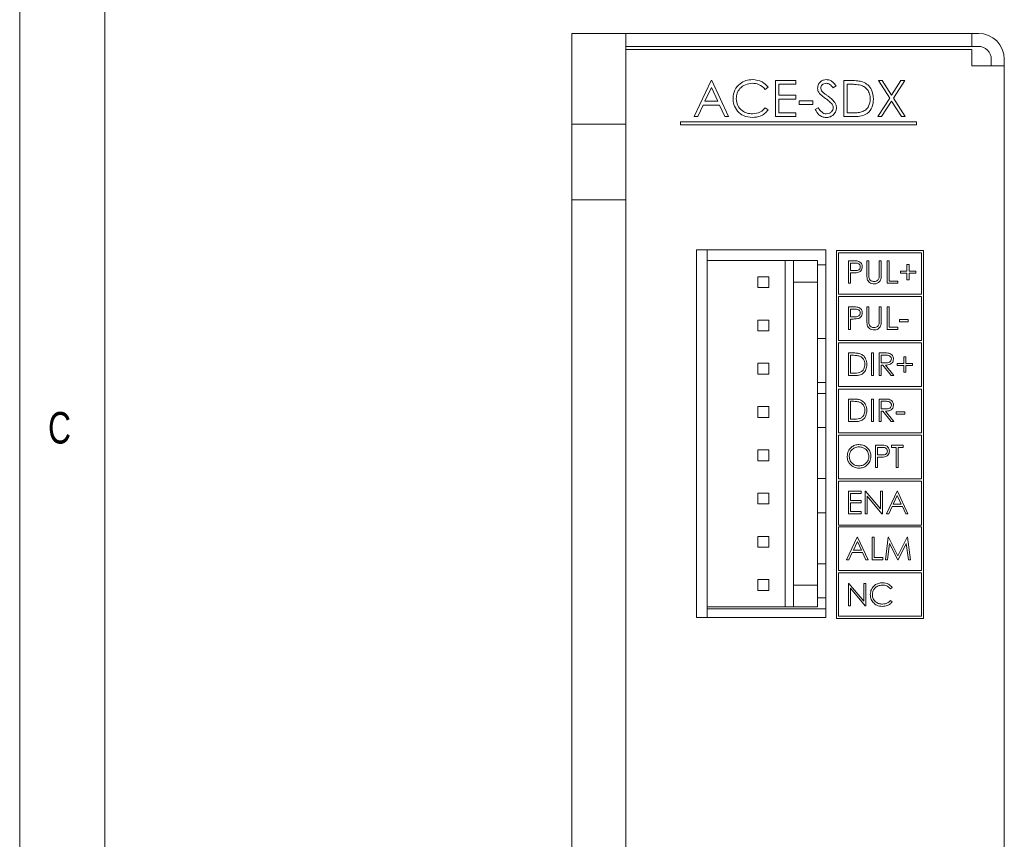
# Model space of a CAD drawing. Header units: inches. Extents: x 0.2 to 16.3, y 0.2 to 11.5.
# Tile 3 of 16: x 0.2 to 2.5, y 5.9 to 7.8. Entities that reach past the tile are written whole.
import ezdxf

# ---------------------------------------------------------------- set-up
doc = ezdxf.new("R2010")
doc.units = ezdxf.units.IN
doc.header["$MEASUREMENT"] = 0
doc.styles.add('SLDTEXTSTYLE0', font='TXT', dxfattribs={"width": 0.75})

msp = doc.modelspace()

# ---------------------------------------------------------------- linework, layer by layer
at = {"color": 7, "linetype": 'Continuous', "lineweight": 0}
for p, q in [((0.1969, 11.4961), (0.1969, 0.1969)), ((0.3937, 11.2992), (0.3937, 0.3937))]:
    msp.add_line(p, q, dxfattribs=at)
at = {"color": 7, "linetype": 'Continuous', "lineweight": 15}
for p, q in [((1.4732, 7.7517), (1.5982, 7.7517)), ((1.4732, 7.7517), (1.4732, 7.5417)), ((2.3982, 7.7517), (1.5982, 7.7517)), ((1.5982, 7.7517), (1.5982, 7.5417)), ((2.3982, 7.7517), (2.3982, 7.7217)), ((2.4132, 7.7517), (2.3982, 7.7517)), ((2.3982, 7.7217), (1.5982, 7.7217)), ((2.4132, 7.7217), (2.3982, 7.7217)), ((1.5982, 7.7147), (2.3982, 7.7147)), ((2.3982, 7.7147), (2.3982, 7.6767)), ((2.3982, 7.6767), (2.4132, 7.6767)), ((2.4132, 7.6767), (2.4732, 7.6767)), ((2.4432, 7.6917), (2.4432, 7.6767)), ((2.4732, 7.6917), (2.4732, 7.6767)), ((2.4732, 7.6767), (2.4732, 4.8767)), ((1.7563, 7.5594), (1.7958, 7.6427)), ((1.7963, 7.6265), (1.7812, 7.5947)), ((1.7958, 7.6427), (1.7969, 7.6427)), ((1.811, 7.5947), (1.7963, 7.6265)), ((1.7969, 7.6427), (1.8353, 7.5594)), ((1.9272, 7.6275), (1.9207, 7.6224)), ((1.9443, 7.6427), (1.9913, 7.6427)), ((1.9443, 7.5594), (1.9443, 7.6427)), ((1.9518, 7.6342), (1.9518, 7.6086)), ((1.9913, 7.6342), (1.9518, 7.6342)), ((1.9913, 7.6427), (1.9913, 7.6342)), ((2.0843, 7.6308), (2.0775, 7.6256)), ((2.1024, 7.6427), (2.1193, 7.6427)), ((2.1024, 7.5594), (2.1024, 7.6427)), ((2.1158, 7.6342), (2.1099, 7.6342)), ((2.1099, 7.6342), (2.1099, 7.568)), ((2.182, 7.6427), (2.1907, 7.6427)), ((2.2082, 7.6019), (2.182, 7.6427)), ((2.1907, 7.6427), (2.2125, 7.6087)), ((2.2125, 7.6087), (2.2343, 7.6427)), ((2.2429, 7.6427), (2.2168, 7.6019)), ((2.2343, 7.6427), (2.2429, 7.6427)), ((1.9518, 7.6086), (1.9913, 7.6086)), ((1.9913, 7.6086), (1.9913, 7.6)), ((1.7771, 7.5861), (1.7645, 7.5594)), ((1.8149, 7.5861), (1.7771, 7.5861)), ((1.7812, 7.5947), (1.811, 7.5947)), ((1.8272, 7.5594), (1.8149, 7.5861)), ((1.9518, 7.6), (1.9518, 7.568)), ((1.9913, 7.6), (1.9518, 7.6)), ((1.9988, 7.5957), (2.0309, 7.5957)), ((1.9988, 7.5872), (1.9988, 7.5957)), ((2.0309, 7.5872), (1.9988, 7.5872)), ((2.0309, 7.5957), (2.0309, 7.5872)), ((2.181, 7.5594), (2.2082, 7.6019)), ((2.2125, 7.5952), (2.1896, 7.5594)), ((2.2354, 7.5594), (2.2125, 7.5952)), ((2.2168, 7.6019), (2.244, 7.5594)), ((1.7645, 7.5594), (1.7563, 7.5594)), ((1.8353, 7.5594), (1.8272, 7.5594)), ((1.9207, 7.5797), (1.9272, 7.5748)), ((1.9913, 7.5594), (1.9443, 7.5594)), ((1.9518, 7.568), (1.9913, 7.568)), ((1.9913, 7.568), (1.9913, 7.5594)), ((2.0362, 7.5755), (2.0432, 7.5797)), ((2.1283, 7.5594), (2.1024, 7.5594)), ((2.1099, 7.568), (2.1195, 7.568)), ((2.1896, 7.5594), (2.181, 7.5594)), ((2.244, 7.5594), (2.2354, 7.5594)), ((1.5982, 7.5417), (1.4732, 7.5417)), ((1.4732, 7.5417), (1.4732, 7.3667)), ((1.5982, 7.5417), (1.5982, 7.3667)), ((2.2705, 7.5472), (1.7244, 7.5472)), ((1.7244, 7.5472), (1.7244, 7.5401)), ((1.7244, 7.5401), (2.2705, 7.5401)), ((2.2705, 7.5401), (2.2705, 7.5472)), ((1.4732, 7.3667), (1.5982, 7.3667)), ((1.4732, 7.3667), (1.4732, 5.1407)), ((1.5982, 7.3667), (1.5982, 5.7037)), ((2.0604, 7.2517), (1.7612, 7.2517)), ((1.7612, 7.2517), (1.7612, 6.4017)), ((1.7862, 7.2517), (1.7862, 7.2267)), ((2.0604, 6.4017), (2.0604, 7.2517)), ((2.2862, 7.25), (2.0849, 7.25)), ((2.0849, 7.25), (2.0849, 6.3998)), ((2.2816, 7.2447), (2.0895, 7.2447)), ((2.0895, 7.2447), (2.0895, 7.1493)), ((2.2816, 7.1493), (2.2816, 7.2447)), ((2.2862, 6.3998), (2.2862, 7.25)), ((1.9662, 7.2267), (1.7862, 7.2267)), ((1.7862, 6.4267), (1.7862, 7.2267)), ((1.9862, 7.2267), (1.9662, 7.2267)), ((1.9662, 6.4267), (1.9662, 7.2267)), ((1.9862, 7.1767), (1.9862, 7.2267)), ((2.0412, 7.2267), (1.9862, 7.2267)), ((2.0412, 7.2267), (2.0412, 7.1767)), ((2.0604, 7.2167), (2.0412, 7.2167)), ((2.1127, 7.2262), (2.1229, 7.2262)), ((2.1127, 7.1741), (2.1127, 7.2262)), ((2.1174, 7.2208), (2.1174, 7.2035)), ((2.1269, 7.2208), (2.1174, 7.2208)), ((2.1554, 7.2262), (2.1601, 7.2262)), ((2.1554, 7.1947), (2.1554, 7.2262)), ((2.1601, 7.2262), (2.1601, 7.195)), ((2.1841, 7.2262), (2.1888, 7.2262)), ((2.1841, 7.195), (2.1841, 7.2262)), ((2.1888, 7.2262), (2.1888, 7.1947)), ((2.2022, 7.2262), (2.2068, 7.2262)), ((2.2022, 7.1741), (2.2022, 7.2262)), ((2.2068, 7.2262), (2.2068, 7.1794)), ((2.2482, 7.2175), (2.2529, 7.2175)), ((2.2482, 7.2021), (2.2482, 7.2175)), ((2.2529, 7.2175), (2.2529, 7.2021)), ((2.1174, 7.2035), (2.1265, 7.2034)), ((2.1174, 7.1981), (2.1174, 7.1741)), ((2.1211, 7.1981), (2.1174, 7.1981)), ((2.2329, 7.1975), (2.2329, 7.2021)), ((2.2329, 7.2021), (2.2482, 7.2021)), ((2.2482, 7.1975), (2.2329, 7.1975)), ((2.2482, 7.1821), (2.2482, 7.1975)), ((2.2529, 7.2021), (2.2683, 7.2021)), ((2.2529, 7.1975), (2.2529, 7.1821)), ((2.2683, 7.1975), (2.2529, 7.1975)), ((2.2683, 7.2021), (2.2683, 7.1975)), ((1.9287, 7.1892), (1.9037, 7.1892)), ((1.9037, 7.1642), (1.9037, 7.1892)), ((1.9287, 7.1642), (1.9287, 7.1892)), ((1.9862, 6.4767), (1.9862, 7.1767)), ((1.9862, 7.1767), (1.9962, 7.1767)), ((2.0312, 7.1767), (1.9962, 7.1767)), ((2.0312, 7.1767), (2.0412, 7.1767)), ((2.0412, 7.1767), (2.0412, 6.4767)), ((2.1174, 7.1741), (2.1127, 7.1741)), ((2.2269, 7.1741), (2.2022, 7.1741)), ((2.2068, 7.1794), (2.2269, 7.1794)), ((2.2269, 7.1794), (2.2269, 7.1741)), ((2.2529, 7.1821), (2.2482, 7.1821)), ((1.9037, 7.1642), (1.9287, 7.1642)), ((2.0895, 7.1493), (2.2816, 7.1493)), ((2.2816, 7.1437), (2.0895, 7.1437)), ((2.0895, 7.1437), (2.0895, 7.0419)), ((2.2816, 7.0419), (2.2816, 7.1437)), ((2.1127, 7.1197), (2.1229, 7.1197)), ((2.1127, 7.0676), (2.1127, 7.1197)), ((2.1174, 7.1143), (2.1174, 7.097)), ((2.1269, 7.1143), (2.1174, 7.1143)), ((2.1554, 7.1197), (2.1601, 7.1197)), ((2.1554, 7.0882), (2.1554, 7.1197)), ((2.1601, 7.1197), (2.1601, 7.0885)), ((2.1841, 7.1197), (2.1888, 7.1197)), ((2.1841, 7.0885), (2.1841, 7.1197)), ((2.1888, 7.1197), (2.1888, 7.0882)), ((2.2022, 7.1197), (2.2068, 7.1197)), ((2.2022, 7.0676), (2.2022, 7.1197)), ((2.2068, 7.1197), (2.2068, 7.0729)), ((1.9037, 7.0642), (1.9037, 7.0892)), ((1.9287, 7.0892), (1.9037, 7.0892)), ((1.9287, 7.0642), (1.9287, 7.0892)), ((2.1174, 7.097), (2.1265, 7.0969)), ((2.1174, 7.0916), (2.1174, 7.0676)), ((2.1211, 7.0916), (2.1174, 7.0916)), ((2.2309, 7.0903), (2.2509, 7.0903)), ((2.2309, 7.085), (2.2309, 7.0903)), ((2.2509, 7.085), (2.2309, 7.085)), ((2.2509, 7.0903), (2.2509, 7.085)), ((1.9037, 7.0642), (1.9287, 7.0642)), ((2.1174, 7.0676), (2.1127, 7.0676)), ((2.2269, 7.0676), (2.2022, 7.0676)), ((2.2068, 7.0729), (2.2269, 7.0729)), ((2.2269, 7.0729), (2.2269, 7.0676)), ((2.0412, 7.0467), (2.0604, 7.0467)), ((2.0895, 7.0419), (2.2816, 7.0419)), ((2.2816, 7.0367), (2.0895, 7.0367)), ((2.0895, 7.0367), (2.0895, 6.9353)), ((2.2816, 6.9353), (2.2816, 7.0367)), ((2.1127, 7.0132), (2.1232, 7.0132)), ((2.1127, 6.9611), (2.1127, 7.0132)), ((2.1661, 7.0132), (2.1708, 7.0132)), ((2.1661, 6.9611), (2.1661, 7.0132)), ((2.1708, 7.0132), (2.1708, 6.9611)), ((2.1841, 7.0132), (2.1946, 7.0132)), ((2.1841, 6.9611), (2.1841, 7.0132)), ((1.9037, 6.9642), (1.9037, 6.9892)), ((1.9287, 6.9892), (1.9037, 6.9892)), ((1.9287, 6.9642), (1.9287, 6.9892)), ((2.121, 7.0078), (2.1174, 7.0078)), ((2.1174, 7.0078), (2.1174, 6.9664)), ((2.1888, 7.0078), (2.1888, 6.9905)), ((2.1986, 7.0078), (2.1888, 7.0078)), ((2.1888, 6.9905), (2.1984, 6.9904)), ((2.2255, 6.9845), (2.2255, 6.9891)), ((2.2255, 6.9891), (2.2409, 6.9891)), ((2.2409, 7.0045), (2.2456, 7.0045)), ((2.2409, 6.9891), (2.2409, 7.0045)), ((2.2456, 7.0045), (2.2456, 6.9891)), ((2.2456, 6.9891), (2.2609, 6.9891)), ((2.2609, 6.9891), (2.2609, 6.9845)), ((2.1174, 6.9664), (2.1234, 6.9664)), ((2.1888, 6.9851), (2.1888, 6.9611)), ((2.1926, 6.9851), (2.1888, 6.9851)), ((2.2118, 6.9611), (2.1926, 6.9851)), ((2.1984, 6.9851), (2.2175, 6.9611)), ((2.2409, 6.9845), (2.2255, 6.9845)), ((2.2409, 6.9691), (2.2409, 6.9845)), ((2.2456, 6.9691), (2.2409, 6.9691)), ((2.2456, 6.9845), (2.2456, 6.9691)), ((2.2609, 6.9845), (2.2456, 6.9845)), ((1.9037, 6.9642), (1.9287, 6.9642)), ((2.0604, 6.9445), (2.0412, 6.9445)), ((2.1288, 6.9611), (2.1127, 6.9611)), ((2.1708, 6.9611), (2.1661, 6.9611)), ((2.1888, 6.9611), (2.1841, 6.9611)), ((2.2175, 6.9611), (2.2118, 6.9611)), ((2.0895, 6.9353), (2.2816, 6.9353)), ((2.2816, 6.9297), (2.0895, 6.9297)), ((2.0895, 6.9297), (2.0895, 6.8287)), ((2.2816, 6.8287), (2.2816, 6.9297)), ((2.0604, 6.9195), (2.0412, 6.9195)), ((2.1127, 6.9067), (2.1232, 6.9067)), ((2.1127, 6.8546), (2.1127, 6.9067)), ((2.121, 6.9014), (2.1174, 6.9014)), ((2.1174, 6.9014), (2.1174, 6.86)), ((2.1661, 6.9067), (2.1708, 6.9067)), ((2.1661, 6.8546), (2.1661, 6.9067)), ((2.1708, 6.9067), (2.1708, 6.8546)), ((2.1841, 6.9067), (2.1946, 6.9067)), ((2.1841, 6.8546), (2.1841, 6.9067)), ((2.1888, 6.9014), (2.1888, 6.884)), ((2.1986, 6.9014), (2.1888, 6.9014)), ((1.9037, 6.8642), (1.9037, 6.8892)), ((1.9287, 6.8892), (1.9037, 6.8892)), ((1.9287, 6.8642), (1.9287, 6.8892)), ((2.1888, 6.884), (2.1984, 6.8839)), ((2.1888, 6.8787), (2.1888, 6.8546)), ((2.1926, 6.8787), (2.1888, 6.8787)), ((2.2118, 6.8546), (2.1926, 6.8787)), ((2.1984, 6.8787), (2.2175, 6.8546)), ((2.2235, 6.8773), (2.2436, 6.8773)), ((2.2235, 6.872), (2.2235, 6.8773)), ((2.2436, 6.8773), (2.2436, 6.872)), ((1.9037, 6.8642), (1.9287, 6.8642)), ((2.1288, 6.8546), (2.1127, 6.8546)), ((2.1174, 6.86), (2.1234, 6.86)), ((2.1708, 6.8546), (2.1661, 6.8546)), ((2.1888, 6.8546), (2.1841, 6.8546)), ((2.2175, 6.8546), (2.2118, 6.8546)), ((2.2436, 6.872), (2.2235, 6.872)), ((2.0412, 6.8408), (2.0604, 6.8408)), ((2.0895, 6.8287), (2.2816, 6.8287)), ((2.2816, 6.8235), (2.0895, 6.8235)), ((2.0895, 6.8235), (2.0895, 6.722)), ((2.2816, 6.722), (2.2816, 6.8235)), ((1.9287, 6.7892), (1.9037, 6.7892)), ((1.9037, 6.7642), (1.9037, 6.7892)), ((1.9287, 6.7642), (1.9287, 6.7892)), ((2.1755, 6.8002), (2.1857, 6.8002)), ((2.1755, 6.7481), (2.1755, 6.8002)), ((2.1801, 6.7949), (2.1801, 6.7775)), ((2.1897, 6.7949), (2.1801, 6.7949)), ((2.2122, 6.8002), (2.2396, 6.8002)), ((2.2122, 6.7949), (2.2122, 6.8002)), ((2.2235, 6.7949), (2.2122, 6.7949)), ((2.2235, 6.7481), (2.2235, 6.7949)), ((2.2282, 6.7949), (2.2282, 6.7481)), ((2.2396, 6.7949), (2.2282, 6.7949)), ((2.2396, 6.8002), (2.2396, 6.7949)), ((1.9037, 6.7642), (1.9287, 6.7642)), ((2.1801, 6.7775), (2.1893, 6.7774)), ((2.1801, 6.7722), (2.1801, 6.7481)), ((2.1839, 6.7722), (2.1801, 6.7722)), ((2.1801, 6.7481), (2.1755, 6.7481)), ((2.2282, 6.7481), (2.2235, 6.7481)), ((2.0604, 6.7227), (2.0412, 6.7227)), ((2.0895, 6.722), (2.2816, 6.722)), ((2.2816, 6.7169), (2.0895, 6.7169)), ((2.0895, 6.7169), (2.0895, 6.6154)), ((2.2816, 6.6154), (2.2816, 6.7169)), ((2.1127, 6.6937), (2.1421, 6.6937)), ((2.1127, 6.6416), (2.1127, 6.6937)), ((2.1421, 6.6937), (2.1421, 6.6884)), ((2.1514, 6.6937), (2.1524, 6.6937)), ((2.1514, 6.6416), (2.1514, 6.6937)), ((2.1524, 6.6937), (2.1868, 6.6527)), ((2.1868, 6.6937), (2.1915, 6.6937)), ((2.1868, 6.6527), (2.1868, 6.6937)), ((2.1915, 6.6937), (2.1915, 6.6416)), ((2.2008, 6.6416), (2.2255, 6.6937)), ((2.2255, 6.6937), (2.2262, 6.6937)), ((2.2262, 6.6937), (2.2503, 6.6416)), ((1.9287, 6.6892), (1.9037, 6.6892)), ((1.9037, 6.6642), (1.9037, 6.6892)), ((1.9287, 6.6642), (1.9287, 6.6892)), ((2.1174, 6.6884), (2.1174, 6.6723)), ((2.1421, 6.6884), (2.1174, 6.6884)), ((2.1174, 6.6723), (2.1421, 6.6723)), ((2.1421, 6.6723), (2.1421, 6.667)), ((2.1561, 6.6825), (2.1561, 6.6416)), ((2.1904, 6.6416), (2.1561, 6.6825)), ((2.2258, 6.6836), (2.2164, 6.6637)), ((2.235, 6.6637), (2.2258, 6.6836)), ((1.9037, 6.6642), (1.9287, 6.6642)), ((2.1174, 6.667), (2.1174, 6.647)), ((2.1421, 6.667), (2.1174, 6.667)), ((2.1174, 6.647), (2.1421, 6.647)), ((2.1421, 6.647), (2.1421, 6.6416)), ((2.2139, 6.6583), (2.2059, 6.6416)), ((2.2375, 6.6583), (2.2139, 6.6583)), ((2.2164, 6.6637), (2.235, 6.6637)), ((2.2452, 6.6416), (2.2375, 6.6583)), ((2.0412, 6.6439), (2.0604, 6.6439)), ((2.1421, 6.6416), (2.1127, 6.6416)), ((2.1561, 6.6416), (2.1514, 6.6416)), ((2.1915, 6.6416), (2.1904, 6.6416)), ((2.2059, 6.6416), (2.2008, 6.6416)), ((2.2503, 6.6416), (2.2452, 6.6416)), ((2.0895, 6.6154), (2.2816, 6.6154)), ((2.2816, 6.611), (2.0895, 6.611)), ((2.0895, 6.611), (2.0895, 6.51)), ((2.2816, 6.51), (2.2816, 6.611)), ((1.9037, 6.5642), (1.9037, 6.5892)), ((1.9287, 6.5892), (1.9037, 6.5892)), ((1.9287, 6.5642), (1.9287, 6.5892)), ((2.1087, 6.5351), (2.1334, 6.5872)), ((2.1334, 6.5872), (2.1341, 6.5872)), ((2.1341, 6.5872), (2.1581, 6.5351)), ((2.1675, 6.5872), (2.1721, 6.5872)), ((2.1675, 6.5351), (2.1675, 6.5872)), ((2.1721, 6.5872), (2.1721, 6.5405)), ((2.1982, 6.5351), (2.205, 6.5872)), ((2.205, 6.5872), (2.2057, 6.5872)), ((2.2057, 6.5872), (2.2272, 6.5445)), ((2.2272, 6.5445), (2.2487, 6.5872)), ((2.2487, 6.5872), (2.2493, 6.5872)), ((2.2493, 6.5872), (2.2563, 6.5351)), ((1.9037, 6.5642), (1.9287, 6.5642)), ((2.1337, 6.5771), (2.1242, 6.5572)), ((2.1242, 6.5572), (2.1429, 6.5572)), ((2.1429, 6.5572), (2.1337, 6.5771)), ((2.2079, 6.5727), (2.2029, 6.5351)), ((2.2267, 6.5351), (2.2079, 6.5727)), ((2.2466, 6.5726), (2.2278, 6.5351)), ((2.2516, 6.5351), (2.2466, 6.5726)), ((2.1138, 6.5351), (2.1087, 6.5351)), ((2.1217, 6.5518), (2.1138, 6.5351)), ((2.1453, 6.5518), (2.1217, 6.5518)), ((2.153, 6.5351), (2.1453, 6.5518)), ((2.1581, 6.5351), (2.153, 6.5351)), ((2.1922, 6.5351), (2.1675, 6.5351)), ((2.1721, 6.5405), (2.1922, 6.5405)), ((2.1922, 6.5405), (2.1922, 6.5351)), ((2.2029, 6.5351), (2.1982, 6.5351)), ((2.2278, 6.5351), (2.2267, 6.5351)), ((2.2563, 6.5351), (2.2516, 6.5351)), ((2.0604, 6.5258), (2.0412, 6.5258)), ((1.9287, 6.4892), (1.9037, 6.4892)), ((1.9037, 6.4642), (1.9037, 6.4892)), ((1.9287, 6.4642), (1.9287, 6.4892)), ((2.0895, 6.51), (2.2816, 6.51)), ((2.2816, 6.5052), (2.0895, 6.5052)), ((2.0895, 6.5052), (2.0895, 6.4046)), ((2.2816, 6.4046), (2.2816, 6.5052)), ((1.9962, 6.4767), (1.9862, 6.4767)), ((1.9862, 6.4267), (1.9862, 6.4767)), ((1.9962, 6.4767), (2.0312, 6.4767)), ((2.0412, 6.4767), (2.0312, 6.4767)), ((2.0412, 6.4767), (2.0412, 6.4267)), ((2.1127, 6.4807), (2.1137, 6.4807)), ((2.1127, 6.4287), (2.1127, 6.4807)), ((2.1137, 6.4807), (2.1481, 6.4397)), ((2.1174, 6.4695), (2.1174, 6.4287)), ((2.1517, 6.4287), (2.1174, 6.4695)), ((2.1481, 6.4807), (2.1528, 6.4807)), ((2.1481, 6.4397), (2.1481, 6.4807)), ((2.1528, 6.4807), (2.1528, 6.4287)), ((2.2142, 6.4712), (2.2101, 6.468)), ((1.9037, 6.4642), (1.9287, 6.4642)), ((2.0412, 6.4471), (2.0604, 6.4471)), ((1.7862, 6.4267), (1.9662, 6.4267)), ((1.7862, 6.4267), (1.7862, 6.4017)), ((1.7862, 6.4221), (2.0604, 6.4221)), ((1.9862, 6.4267), (1.9662, 6.4267)), ((2.0412, 6.4267), (1.9862, 6.4267)), ((2.1174, 6.4287), (2.1127, 6.4287)), ((2.1528, 6.4287), (2.1517, 6.4287)), ((2.2101, 6.4413), (2.2142, 6.4382)), ((1.7612, 6.4017), (2.0604, 6.4017)), ((2.0849, 6.3998), (2.2862, 6.3998)), ((2.0895, 6.4046), (2.2816, 6.4046))]:
    msp.add_line(p, q, dxfattribs=at)
for radius in [0.06, 0.03]:
    msp.add_arc((2.4132, 7.6917), radius, 0, 90, dxfattribs=at)
for points, knots in [([(1.846, 7.6016), (1.8468, 7.6081), (1.8483, 7.6212), (1.8606, 7.6355), (1.8755, 7.6437), (1.8857, 7.6445), (1.8909, 7.6449)], [0, 0, 0, 0, 0.279512, 0.55908, 0.779374, 1, 1, 1, 1]), ([(1.8904, 7.6363), (1.8851, 7.6357), (1.8744, 7.6345), (1.862, 7.6255), (1.8546, 7.6136), (1.8539, 7.6052), (1.8535, 7.601)], [0, 0, 0, 0, 0.279856, 0.559519, 0.779686, 1, 1, 1, 1]), ([(1.9207, 7.6224), (1.9159, 7.6269), (1.9072, 7.635), (1.8956, 7.6359), (1.8904, 7.6363)], [0, 0, 0, 0, 0.558426, 1, 1, 1, 1]), ([(1.8909, 7.6449), (1.8989, 7.644), (1.9132, 7.6424), (1.9229, 7.632), (1.9272, 7.6275)], [0, 0, 0, 0, 0.559516, 1, 1, 1, 1]), ([(2.0415, 7.6254), (2.0419, 7.6284), (2.0426, 7.6343), (2.0483, 7.6407), (2.0551, 7.6443), (2.0598, 7.6447), (2.0621, 7.6449)], [0, 0, 0, 0, 0.279553, 0.558798, 0.779378, 1, 1, 1, 1]), ([(2.0612, 7.6363), (2.0596, 7.6362), (2.0562, 7.6359), (2.0521, 7.6333), (2.0494, 7.6298), (2.0492, 7.6271), (2.049, 7.6258)], [0, 0, 0, 0, 0.2802749, 0.5599316, 0.7799208, 1, 1, 1, 1]), ([(2.0775, 7.6256), (2.0752, 7.6287), (2.0719, 7.6329), (2.0657, 7.636), (2.0627, 7.6362), (2.0612, 7.6363)], [0, 0, 0, 0, 0.55982, 0.779849, 1, 1, 1, 1]), ([(2.0621, 7.6449), (2.0646, 7.6446), (2.0698, 7.6441), (2.0778, 7.6392), (2.0818, 7.634), (2.0843, 7.6308)], [0, 0, 0, 0, 0.27975, 0.559502, 1, 1, 1, 1]), ([(2.1414, 7.6319), (2.1366, 7.6327), (2.1282, 7.6342), (2.1196, 7.6342), (2.1158, 7.6342)], [0, 0, 0, 0, 0.5595422, 1, 1, 1, 1]), ([(2.1193, 7.6427), (2.1243, 7.6427), (2.1332, 7.6427), (2.1419, 7.6407), (2.1457, 7.6397)], [0, 0, 0, 0, 0.5604446, 1, 1, 1, 1]), ([(2.1633, 7.6), (2.1631, 7.6039), (2.1625, 7.6117), (2.1574, 7.6216), (2.15, 7.6286), (2.1443, 7.6308), (2.1414, 7.6319)], [0, 0, 0, 0, 0.280179, 0.559765, 0.779796, 1, 1, 1, 1]), ([(2.1457, 7.6397), (2.15, 7.6377), (2.1584, 7.6336), (2.1687, 7.6195), (2.17, 7.6074), (2.1708, 7.6)], [0, 0, 0, 0, 0.280264, 0.560715, 1, 1, 1, 1]), ([(2.0462, 7.6127), (2.0447, 7.6149), (2.0421, 7.6188), (2.0417, 7.6234), (2.0415, 7.6254)], [0, 0, 0, 0, 0.55984, 1, 1, 1, 1]), ([(2.0599, 7.6014), (2.0571, 7.6033), (2.0523, 7.6068), (2.0481, 7.6109), (2.0462, 7.6127)], [0, 0, 0, 0, 0.560411, 1, 1, 1, 1]), ([(2.049, 7.6258), (2.0491, 7.6246), (2.0493, 7.6223), (2.0511, 7.6185), (2.0532, 7.6163), (2.0545, 7.615)], [0, 0, 0, 0, 0.27995, 0.559778, 1, 1, 1, 1]), ([(2.0545, 7.615), (2.0566, 7.6134), (2.0602, 7.6106), (2.064, 7.6079), (2.0657, 7.6067)], [0, 0, 0, 0, 0.559904, 1, 1, 1, 1]), ([(2.0657, 7.6067), (2.0709, 7.6029), (2.0782, 7.5975), (2.0844, 7.5874), (2.085, 7.5824), (2.0853, 7.5798)], [0, 0, 0, 0, 0.560116, 0.780284, 1, 1, 1, 1]), ([(1.8566, 7.5718), (1.8532, 7.5769), (1.847, 7.5859), (1.8463, 7.5968), (1.846, 7.6016)], [0, 0, 0, 0, 0.5590288, 1, 1, 1, 1]), ([(1.8535, 7.601), (1.8541, 7.5956), (1.8554, 7.5848), (1.8659, 7.5732), (1.8782, 7.5667), (1.8867, 7.5661), (1.8909, 7.5658)], [0, 0, 0, 0, 0.2794341, 0.5589213, 0.7792829, 1, 1, 1, 1]), ([(2.0749, 7.5881), (2.0723, 7.5909), (2.0677, 7.5958), (2.0623, 7.5997), (2.0599, 7.6014)], [0, 0, 0, 0, 0.559495, 1, 1, 1, 1]), ([(2.0779, 7.5799), (2.0777, 7.5816), (2.0773, 7.5846), (2.0756, 7.587), (2.0749, 7.5881)], [0, 0, 0, 0, 0.558989, 1, 1, 1, 1]), ([(2.1708, 7.6), (2.1702, 7.5938), (2.169, 7.5813), (2.1582, 7.5664), (2.143, 7.5599), (2.1332, 7.5596), (2.1283, 7.5594)], [0, 0, 0, 0, 0.280124, 0.559248, 0.778836, 1, 1, 1, 1]), ([(2.1433, 7.5701), (2.1466, 7.5715), (2.1533, 7.5745), (2.1617, 7.585), (2.1627, 7.5943), (2.1633, 7.6)], [0, 0, 0, 0, 0.280537, 0.561015, 1, 1, 1, 1]), ([(1.891, 7.5573), (1.8836, 7.5579), (1.8704, 7.559), (1.8608, 7.5679), (1.8566, 7.5718)], [0, 0, 0, 0, 0.559804, 1, 1, 1, 1]), ([(1.8909, 7.5658), (1.8974, 7.5666), (1.9089, 7.568), (1.9171, 7.5761), (1.9207, 7.5797)], [0, 0, 0, 0, 0.558773, 1, 1, 1, 1]), ([(1.9272, 7.5748), (1.9247, 7.5718), (1.9195, 7.5659), (1.9072, 7.5588), (1.8971, 7.5579), (1.891, 7.5573)], [0, 0, 0, 0, 0.28041, 0.560795, 1, 1, 1, 1]), ([(2.0615, 7.5573), (2.0585, 7.5576), (2.0523, 7.5582), (2.0428, 7.5645), (2.0387, 7.5713), (2.0362, 7.5755)], [0, 0, 0, 0, 0.2798801, 0.5596664, 1, 1, 1, 1]), ([(2.0432, 7.5797), (2.0457, 7.5759), (2.0492, 7.5706), (2.0562, 7.5664), (2.0598, 7.566), (2.0615, 7.5658)], [0, 0, 0, 0, 0.55932, 0.77978, 1, 1, 1, 1]), ([(2.0615, 7.5658), (2.0638, 7.566), (2.0683, 7.5665), (2.0737, 7.5699), (2.0772, 7.5747), (2.0776, 7.5782), (2.0779, 7.5799)], [0, 0, 0, 0, 0.280277, 0.560148, 0.780154, 1, 1, 1, 1]), ([(2.0853, 7.5798), (2.0849, 7.5764), (2.0839, 7.5696), (2.0773, 7.5623), (2.0696, 7.5579), (2.0642, 7.5575), (2.0615, 7.5573)], [0, 0, 0, 0, 0.279182, 0.559086, 0.779446, 1, 1, 1, 1]), ([(2.1195, 7.568), (2.124, 7.5679), (2.132, 7.5679), (2.1398, 7.5694), (2.1433, 7.5701)], [0, 0, 0, 0, 0.560426, 1, 1, 1, 1]), ([(2.1229, 7.2262), (2.1251, 7.2262), (2.1291, 7.2262), (2.133, 7.2256), (2.1348, 7.2254)], [0, 0, 0, 0, 0.560314, 1, 1, 1, 1]), ([(2.1401, 7.2122), (2.1398, 7.2137), (2.1395, 7.2159), (2.1376, 7.2183), (2.1339, 7.2209), (2.13, 7.2209), (2.1269, 7.2208)], [0, 0, 0, 0, 0.24897, 0.374728, 0.500384, 1, 1, 1, 1]), ([(2.1348, 7.2254), (2.1364, 7.2248), (2.1395, 7.2237), (2.1428, 7.2201), (2.1445, 7.2161), (2.1447, 7.2135), (2.1448, 7.2122)], [0, 0, 0, 0, 0.279705, 0.559381, 0.77951, 1, 1, 1, 1]), ([(2.1344, 7.199), (2.1319, 7.1987), (2.1275, 7.1981), (2.1231, 7.1981), (2.1211, 7.1981)], [0, 0, 0, 0, 0.559695, 1, 1, 1, 1]), ([(2.1265, 7.2034), (2.1297, 7.2033), (2.1336, 7.2033), (2.1375, 7.2059), (2.1395, 7.2083), (2.1398, 7.2106), (2.1401, 7.2122)], [0, 0, 0, 0, 0.499721, 0.62535, 0.751082, 1, 1, 1, 1]), ([(2.1448, 7.2122), (2.1446, 7.2105), (2.1444, 7.2071), (2.1418, 7.2029), (2.1382, 7.2002), (2.1356, 7.1994), (2.1344, 7.199)], [0, 0, 0, 0, 0.280101, 0.559325, 0.779459, 1, 1, 1, 1]), ([(2.1564, 7.1837), (2.156, 7.1858), (2.1554, 7.1894), (2.1554, 7.1931), (2.1554, 7.1947)], [0, 0, 0, 0, 0.559504, 1, 1, 1, 1]), ([(2.1601, 7.195), (2.1601, 7.1937), (2.1601, 7.1914), (2.1602, 7.189), (2.1603, 7.188)], [0, 0, 0, 0, 0.560127, 1, 1, 1, 1]), ([(2.1888, 7.1947), (2.1888, 7.1918), (2.1887, 7.186), (2.1855, 7.1783), (2.1795, 7.1735), (2.1749, 7.173), (2.1726, 7.1727)], [0, 0, 0, 0, 0.2816548, 0.5601103, 0.780079, 1, 1, 1, 1]), ([(2.1836, 7.1869), (2.1838, 7.1884), (2.1842, 7.1911), (2.1842, 7.1938), (2.1841, 7.195)], [0, 0, 0, 0, 0.559626, 1, 1, 1, 1]), ([(2.1726, 7.1727), (2.1707, 7.1729), (2.1667, 7.1732), (2.1617, 7.1757), (2.1581, 7.1794), (2.1569, 7.1823), (2.1564, 7.1837)], [0, 0, 0, 0, 0.280221, 0.559915, 0.779952, 1, 1, 1, 1]), ([(2.1603, 7.188), (2.1606, 7.1864), (2.1613, 7.1833), (2.1658, 7.1792), (2.1699, 7.1785), (2.1724, 7.1781)], [0, 0, 0, 0, 0.2810579, 0.5608214, 1, 1, 1, 1]), ([(2.1724, 7.1781), (2.1738, 7.1782), (2.1767, 7.1786), (2.1802, 7.1808), (2.1825, 7.1837), (2.1833, 7.1858), (2.1836, 7.1869)], [0, 0, 0, 0, 0.279786, 0.559377, 0.779571, 1, 1, 1, 1]), ([(2.1229, 7.1197), (2.1251, 7.1197), (2.1291, 7.1197), (2.133, 7.1191), (2.1348, 7.1189)], [0, 0, 0, 0, 0.560315, 1, 1, 1, 1]), ([(2.1265, 7.0969), (2.1297, 7.0968), (2.1336, 7.0968), (2.1375, 7.0994), (2.1395, 7.1018), (2.1398, 7.1041), (2.1401, 7.1057)], [0, 0, 0, 0, 0.49972, 0.62535, 0.751082, 1, 1, 1, 1]), ([(2.1401, 7.1057), (2.1398, 7.1072), (2.1395, 7.1094), (2.1376, 7.1118), (2.1339, 7.1144), (2.13, 7.1144), (2.1269, 7.1143)], [0, 0, 0, 0, 0.24897, 0.374728, 0.500383, 1, 1, 1, 1]), ([(2.1448, 7.1057), (2.1446, 7.104), (2.1444, 7.1006), (2.1418, 7.0964), (2.1382, 7.0937), (2.1356, 7.0929), (2.1344, 7.0925)], [0, 0, 0, 0, 0.280099, 0.559324, 0.779459, 1, 1, 1, 1]), ([(2.1348, 7.1189), (2.1364, 7.1183), (2.1395, 7.1172), (2.1428, 7.1137), (2.1445, 7.1097), (2.1447, 7.107), (2.1448, 7.1057)], [0, 0, 0, 0, 0.279706, 0.559381, 0.779508, 1, 1, 1, 1]), ([(2.1344, 7.0925), (2.1319, 7.0922), (2.1275, 7.0916), (2.1231, 7.0916), (2.1211, 7.0916)], [0, 0, 0, 0, 0.559695, 1, 1, 1, 1]), ([(2.1564, 7.0772), (2.156, 7.0793), (2.1554, 7.0829), (2.1554, 7.0866), (2.1554, 7.0882)], [0, 0, 0, 0, 0.559501, 1, 1, 1, 1]), ([(2.1601, 7.0885), (2.1601, 7.0872), (2.1601, 7.0849), (2.1602, 7.0826), (2.1603, 7.0815)], [0, 0, 0, 0, 0.560124, 1, 1, 1, 1]), ([(2.1603, 7.0815), (2.1606, 7.08), (2.1613, 7.0768), (2.1658, 7.0727), (2.1699, 7.072), (2.1724, 7.0716)], [0, 0, 0, 0, 0.281056, 0.560821, 1, 1, 1, 1]), ([(2.1724, 7.0716), (2.1738, 7.0718), (2.1767, 7.0721), (2.1802, 7.0743), (2.1825, 7.0772), (2.1833, 7.0793), (2.1836, 7.0804)], [0, 0, 0, 0, 0.279786, 0.559376, 0.779569, 1, 1, 1, 1]), ([(2.1888, 7.0882), (2.1888, 7.0853), (2.1887, 7.0795), (2.1855, 7.0719), (2.1795, 7.067), (2.1749, 7.0665), (2.1726, 7.0663)], [0, 0, 0, 0, 0.281655, 0.56011, 0.780079, 1, 1, 1, 1]), ([(2.1836, 7.0804), (2.1838, 7.0819), (2.1842, 7.0846), (2.1842, 7.0873), (2.1841, 7.0885)], [0, 0, 0, 0, 0.559622, 1, 1, 1, 1]), ([(2.1726, 7.0663), (2.1707, 7.0664), (2.1667, 7.0667), (2.1617, 7.0693), (2.1581, 7.0729), (2.1569, 7.0758), (2.1564, 7.0772)], [0, 0, 0, 0, 0.280221, 0.559914, 0.779952, 1, 1, 1, 1]), ([(2.1232, 7.0132), (2.1263, 7.0132), (2.1319, 7.0132), (2.1374, 7.0119), (2.1397, 7.0113)], [0, 0, 0, 0, 0.560443, 1, 1, 1, 1]), ([(2.1397, 7.0113), (2.1424, 7.01), (2.1477, 7.0075), (2.1541, 6.9987), (2.1549, 6.9911), (2.1554, 6.9865)], [0, 0, 0, 0, 0.280264, 0.560714, 1, 1, 1, 1]), ([(2.1946, 7.0132), (2.1968, 7.0132), (2.2007, 7.0132), (2.2046, 7.0127), (2.2064, 7.0125)], [0, 0, 0, 0, 0.56024, 1, 1, 1, 1]), ([(2.2064, 7.0125), (2.208, 7.0119), (2.2113, 7.0109), (2.2147, 7.0073), (2.2166, 7.0033), (2.2168, 7.0006), (2.2169, 6.9993)], [0, 0, 0, 0, 0.279798, 0.5595, 0.779626, 1, 1, 1, 1]), ([(2.137, 7.0064), (2.1341, 7.0069), (2.1288, 7.0078), (2.1234, 7.0078), (2.121, 7.0078)], [0, 0, 0, 0, 0.559542, 1, 1, 1, 1]), ([(2.1508, 6.9865), (2.1506, 6.9889), (2.1503, 6.9938), (2.147, 6.9999), (2.1424, 7.0043), (2.1388, 7.0057), (2.137, 7.0064)], [0, 0, 0, 0, 0.280179, 0.559765, 0.779797, 1, 1, 1, 1]), ([(2.1984, 6.9904), (2.2016, 6.9904), (2.2056, 6.9904), (2.2095, 6.993), (2.2116, 6.9954), (2.2119, 6.9977), (2.2122, 6.9993)], [0, 0, 0, 0, 0.499827, 0.625497, 0.751207, 1, 1, 1, 1]), ([(2.2169, 6.9993), (2.2167, 6.9976), (2.2165, 6.9943), (2.2139, 6.9899), (2.208, 6.9856), (2.2024, 6.9853), (2.1984, 6.9851)], [0, 0, 0, 0, 0.187121, 0.373979, 0.560912, 1, 1, 1, 1]), ([(2.2122, 6.9993), (2.2121, 7), (2.212, 7.0016), (2.211, 7.0036), (2.2095, 7.0054), (2.2057, 7.0079), (2.2017, 7.0079), (2.1986, 7.0078)], [0, 0, 0, 0, 0.125306, 0.250617, 0.375953, 0.501281, 1, 1, 1, 1]), ([(2.1234, 6.9664), (2.1262, 6.9664), (2.1312, 6.9664), (2.1361, 6.9674), (2.1382, 6.9678)], [0, 0, 0, 0, 0.560427, 1, 1, 1, 1]), ([(2.1554, 6.9865), (2.1551, 6.9826), (2.1543, 6.9748), (2.1475, 6.9655), (2.1381, 6.9614), (2.1319, 6.9612), (2.1288, 6.9611)], [0, 0, 0, 0, 0.280123, 0.559247, 0.778836, 1, 1, 1, 1]), ([(2.1382, 6.9678), (2.1403, 6.9687), (2.1445, 6.9705), (2.1497, 6.9771), (2.1504, 6.9829), (2.1508, 6.9865)], [0, 0, 0, 0, 0.280537, 0.561015, 1, 1, 1, 1]), ([(2.137, 6.8999), (2.1341, 6.9004), (2.1288, 6.9013), (2.1234, 6.9014), (2.121, 6.9014)], [0, 0, 0, 0, 0.559542, 1, 1, 1, 1]), ([(2.1232, 6.9067), (2.1263, 6.9067), (2.1319, 6.9067), (2.1374, 6.9054), (2.1397, 6.9048)], [0, 0, 0, 0, 0.560443, 1, 1, 1, 1]), ([(2.1508, 6.88), (2.1506, 6.8824), (2.1503, 6.8873), (2.147, 6.8935), (2.1424, 6.8978), (2.1388, 6.8992), (2.137, 6.8999)], [0, 0, 0, 0, 0.280178, 0.559764, 0.779797, 1, 1, 1, 1]), ([(2.1397, 6.9048), (2.1424, 6.9035), (2.1477, 6.901), (2.1541, 6.8922), (2.1549, 6.8846), (2.1554, 6.88)], [0, 0, 0, 0, 0.2802642, 0.5607147, 1, 1, 1, 1]), ([(2.1946, 6.9067), (2.1968, 6.9067), (2.2007, 6.9067), (2.2046, 6.9062), (2.2064, 6.906)], [0, 0, 0, 0, 0.56024, 1, 1, 1, 1]), ([(2.2122, 6.8928), (2.2121, 6.8935), (2.212, 6.8951), (2.211, 6.8971), (2.2095, 6.8989), (2.2057, 6.9015), (2.2017, 6.9014), (2.1986, 6.9014)], [0, 0, 0, 0, 0.125308, 0.250617, 0.375954, 0.501281, 1, 1, 1, 1]), ([(2.2064, 6.906), (2.208, 6.9054), (2.2113, 6.9044), (2.2147, 6.9009), (2.2166, 6.8968), (2.2168, 6.8941), (2.2169, 6.8928)], [0, 0, 0, 0, 0.279798, 0.559502, 0.779628, 1, 1, 1, 1]), ([(2.1554, 6.88), (2.1551, 6.8761), (2.1543, 6.8683), (2.1475, 6.859), (2.1381, 6.8549), (2.1319, 6.8547), (2.1288, 6.8546)], [0, 0, 0, 0, 0.280124, 0.559248, 0.778836, 1, 1, 1, 1]), ([(2.1382, 6.8613), (2.1403, 6.8622), (2.1445, 6.864), (2.1497, 6.8706), (2.1504, 6.8764), (2.1508, 6.88)], [0, 0, 0, 0, 0.280536, 0.561015, 1, 1, 1, 1]), ([(2.1984, 6.8839), (2.2016, 6.8839), (2.2056, 6.8839), (2.2095, 6.8865), (2.2116, 6.8889), (2.2119, 6.8912), (2.2122, 6.8928)], [0, 0, 0, 0, 0.499828, 0.6254987, 0.7512088, 1, 1, 1, 1]), ([(2.2169, 6.8928), (2.2167, 6.8911), (2.2165, 6.8878), (2.2139, 6.8835), (2.208, 6.8791), (2.2024, 6.8788), (2.1984, 6.8787)], [0, 0, 0, 0, 0.187121, 0.373979, 0.560912, 1, 1, 1, 1]), ([(2.1234, 6.86), (2.1262, 6.8599), (2.1312, 6.8599), (2.1361, 6.8609), (2.1382, 6.8613)], [0, 0, 0, 0, 0.560427, 1, 1, 1, 1]), ([(2.11, 6.7739), (2.1105, 6.778), (2.1115, 6.786), (2.1186, 6.7951), (2.1276, 6.8006), (2.1339, 6.8012), (2.1371, 6.8015)], [0, 0, 0, 0, 0.279731, 0.559327, 0.77968, 1, 1, 1, 1]), ([(2.1373, 6.7962), (2.134, 6.7958), (2.1274, 6.7949), (2.1199, 6.7891), (2.1154, 6.7817), (2.1149, 6.7766), (2.1147, 6.774)], [0, 0, 0, 0, 0.279627, 0.55935, 0.77963, 1, 1, 1, 1]), ([(2.1371, 6.8015), (2.1412, 6.8011), (2.1493, 6.8003), (2.1584, 6.7929), (2.164, 6.7838), (2.1645, 6.7774), (2.1648, 6.7742)], [0, 0, 0, 0, 0.279767, 0.559358, 0.779571, 1, 1, 1, 1]), ([(2.1601, 6.7742), (2.1597, 6.7775), (2.1589, 6.7841), (2.1526, 6.7913), (2.1451, 6.7954), (2.1399, 6.7959), (2.1373, 6.7962)], [0, 0, 0, 0, 0.279468, 0.55887, 0.779516, 1, 1, 1, 1]), ([(2.1857, 6.8002), (2.1879, 6.8002), (2.1919, 6.8002), (2.1958, 6.7997), (2.1975, 6.7994)], [0, 0, 0, 0, 0.560312, 1, 1, 1, 1]), ([(2.1893, 6.7774), (2.1924, 6.7774), (2.1964, 6.7774), (2.2002, 6.78), (2.2023, 6.7824), (2.2026, 6.7847), (2.2028, 6.7862)], [0, 0, 0, 0, 0.499721, 0.6253497, 0.7510832, 1, 1, 1, 1]), ([(2.2028, 6.7862), (2.2026, 6.7877), (2.2023, 6.79), (2.2003, 6.7923), (2.1967, 6.7949), (2.1928, 6.7949), (2.1897, 6.7949)], [0, 0, 0, 0, 0.24897, 0.374729, 0.500383, 1, 1, 1, 1]), ([(2.2075, 6.7862), (2.2074, 6.7845), (2.2071, 6.7811), (2.2045, 6.7769), (2.201, 6.7742), (2.1984, 6.7734), (2.1971, 6.773)], [0, 0, 0, 0, 0.280099, 0.559324, 0.779458, 1, 1, 1, 1]), ([(2.1975, 6.7994), (2.1991, 6.7989), (2.2023, 6.7977), (2.2056, 6.7942), (2.2073, 6.7902), (2.2074, 6.7876), (2.2075, 6.7862)], [0, 0, 0, 0, 0.279705, 0.559381, 0.779508, 1, 1, 1, 1]), ([(2.1375, 6.7468), (2.1335, 6.7472), (2.1254, 6.7481), (2.1164, 6.7555), (2.1109, 6.7644), (2.1103, 6.7708), (2.11, 6.7739)], [0, 0, 0, 0, 0.279664, 0.559354, 0.779636, 1, 1, 1, 1]), ([(2.1147, 6.774), (2.1151, 6.7707), (2.1159, 6.7641), (2.1222, 6.757), (2.1296, 6.7528), (2.1347, 6.7523), (2.1373, 6.7521)], [0, 0, 0, 0, 0.2794157, 0.5590764, 0.7794779, 1, 1, 1, 1]), ([(2.1373, 6.7521), (2.1406, 6.7525), (2.1472, 6.7533), (2.1549, 6.759), (2.1594, 6.7664), (2.1599, 6.7716), (2.1601, 6.7742)], [0, 0, 0, 0, 0.27983, 0.559389, 0.779654, 1, 1, 1, 1]), ([(2.1648, 6.7742), (2.1643, 6.7701), (2.1634, 6.7621), (2.156, 6.7531), (2.147, 6.7476), (2.1407, 6.7471), (2.1375, 6.7468)], [0, 0, 0, 0, 0.27963, 0.559343, 0.779597, 1, 1, 1, 1]), ([(2.1971, 6.773), (2.1947, 6.7727), (2.1903, 6.7722), (2.1858, 6.7722), (2.1839, 6.7722)], [0, 0, 0, 0, 0.559694, 1, 1, 1, 1]), ([(2.1634, 6.455), (2.1639, 6.4591), (2.1649, 6.4672), (2.1726, 6.4762), (2.1819, 6.4814), (2.1883, 6.4818), (2.1915, 6.4821)], [0, 0, 0, 0, 0.279512, 0.559079, 0.779374, 1, 1, 1, 1]), ([(2.1912, 6.4767), (2.1879, 6.4763), (2.1812, 6.4756), (2.1734, 6.4699), (2.1688, 6.4625), (2.1684, 6.4573), (2.1681, 6.4546)], [0, 0, 0, 0, 0.279856, 0.559519, 0.779686, 1, 1, 1, 1]), ([(2.2101, 6.468), (2.2071, 6.4709), (2.2017, 6.4759), (2.1944, 6.4765), (2.1912, 6.4767)], [0, 0, 0, 0, 0.558427, 1, 1, 1, 1]), ([(2.1915, 6.4821), (2.1965, 6.4815), (2.2054, 6.4805), (2.2115, 6.474), (2.2142, 6.4712)], [0, 0, 0, 0, 0.559516, 1, 1, 1, 1]), ([(2.1701, 6.4364), (2.1679, 6.4396), (2.164, 6.4452), (2.1636, 6.452), (2.1634, 6.455)], [0, 0, 0, 0, 0.559029, 1, 1, 1, 1]), ([(2.1681, 6.4546), (2.1685, 6.4513), (2.1693, 6.4445), (2.1758, 6.4373), (2.1836, 6.4332), (2.1889, 6.4328), (2.1915, 6.4327)], [0, 0, 0, 0, 0.279434, 0.558922, 0.779283, 1, 1, 1, 1]), ([(2.1915, 6.4273), (2.1869, 6.4277), (2.1787, 6.4284), (2.1727, 6.434), (2.1701, 6.4364)], [0, 0, 0, 0, 0.559804, 1, 1, 1, 1]), ([(2.1915, 6.4327), (2.1955, 6.4331), (2.2027, 6.434), (2.2078, 6.4391), (2.2101, 6.4413)], [0, 0, 0, 0, 0.558772, 1, 1, 1, 1]), ([(2.2142, 6.4382), (2.2126, 6.4364), (2.2094, 6.4327), (2.2017, 6.4283), (2.1954, 6.4277), (2.1915, 6.4273)], [0, 0, 0, 0, 0.280411, 0.560795, 1, 1, 1, 1])]:
    msp.add_open_spline(points, degree=3, knots=knots, dxfattribs=at)

# ---------------------------------------------------------------- texts
at = {"color": 7, "linetype": 'Continuous', "lineweight": 0, "insert": (0.2625, 6.8767), "char_height": 0.0729, "attachment_point": 1, "style": 'SLDTEXTSTYLE0'}
msp.add_mtext('C', dxfattribs=at)

doc.saveas('drawing.dxf')
